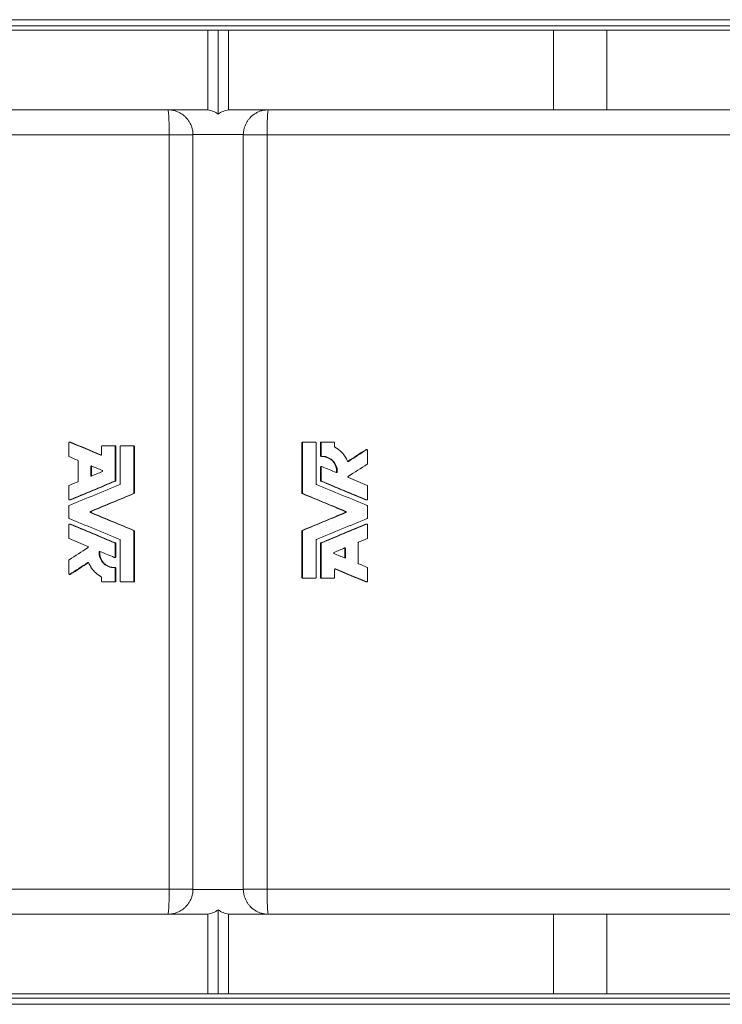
# Model space of a CAD drawing. Header units: millimetres. Extents: x -816 to 1206, y -323 to 1355.
# Tile 2 of 5: x -146 to 189, y -285 to 185. Entities that reach past the tile are written whole.
import ezdxf

# ---------------------------------------------------------------- set-up
doc = ezdxf.new("R2010")
doc.units = ezdxf.units.MM

msp = doc.modelspace()

# ---------------------------------------------------------------- linework, layer by layer
at = {"color": 7, "linetype": 'Continuous', "lineweight": 15}
for p, q in [((-501.81, 185.08), (399.19, 185.08)), ((-56.31, 180.08), (-211.31, 180.08)), ((-56.31, 180.08), (-56.31, 142.08)), ((-56.31, 180.08), (-51.31, 180.08)), ((-51.31, 180.08), (-51.31, 139.99)), ((-51.31, 180.08), (-46.31, 180.08)), ((-46.31, 180.08), (-46.31, 142.08)), ((108.69, 180.08), (-46.31, 180.08)), ((108.69, 142.08), (108.69, 180.08)), ((108.69, 180.08), (134.13, 180.08)), ((134.13, 180.08), (461.19, 180.08)), ((-211.31, 142.08), (-75.31, 142.08)), ((-75.31, 142.08), (-56.31, 142.08)), ((-46.31, 142.08), (-27.31, 142.08)), ((-27.31, 142.08), (108.69, 142.08)), ((134.13, 142.08), (108.69, 142.08)), ((134.13, 142.08), (461.07, 142.08)), ((-63.31, -229.92), (-63.31, 130.08)), ((-39.31, -229.92), (-39.31, 130.08)), ((-122.61, -16.87), (-122.61, -23.2)), ((-121.88, -16.54), (-122.3, -16.54)), ((-121.75, -16.57), (-122.16, -16.57)), ((-106.89, -18.62), (-106.89, -22.44)), ((-106.57, -18.3), (-100.73, -18.3)), ((-100.44, -18.3), (-100.73, -18.3)), ((-100.4, -34.89), (-100.4, -18.62)), ((-100.12, -18.62), (-100.4, -18.62)), ((-100.12, -34.89), (-100.12, -18.62)), ((-98.01, -18.62), (-98.01, -36.49)), ((-97.68, -18.3), (-91.83, -18.3)), ((-91.59, -18.3), (-91.83, -18.3)), ((-91.27, -18.62), (-91.5, -18.62)), ((-91.5, -40.83), (-91.5, -18.62)), ((-91.27, -40.83), (-91.27, -18.62)), ((-11.12, -16.87), (-11.36, -16.87)), ((-11.36, -40.83), (-11.36, -16.87)), ((-11.12, -40.83), (-11.12, -16.87)), ((-10.8, -16.54), (-11.03, -16.54)), ((-10.8, -16.54), (-4.94, -16.54)), ((-4.62, -16.87), (-4.62, -36.49)), ((-2.51, -23.05), (-2.51, -16.87)), ((-2.22, -16.87), (-2.51, -16.87)), ((-2.22, -23.05), (-2.22, -16.87)), ((-1.9, -16.54), (-2.18, -16.54)), ((-1.9, -16.54), (3.94, -16.54)), ((4.27, -16.87), (4.27, -18.74)), ((-107.01, -22.74), (-107.34, -22.74)), ((-2.22, -23.05), (-2.51, -23.05)), ((-1.88, -23.37), (-2.17, -23.37)), ((19.49, -20.21), (19.08, -20.21)), ((19.66, -20.16), (19.25, -20.16)), ((19.99, -20.48), (19.99, -26.82)), ((-118.09, -25.52), (-118.09, -35.2)), ((10.86, -25.75), (10.49, -25.75)), ((-112.11, -28.28), (-112.11, -32.44)), ((-111.76, -28.28), (-112.11, -28.28)), ((-111.76, -32.44), (-112.11, -32.44)), ((-111.76, -28.28), (-111.76, -32.44)), ((-2.51, -34.89), (-2.51, -28.55)), ((-2.22, -28.55), (-2.51, -28.55)), ((-2.22, -34.89), (-2.22, -28.55)), ((-1.9, -28.23), (-2.19, -28.23)), ((5.51, -30.8), (5.18, -30.8)), ((-122.61, -37.52), (-122.61, -43.85)), ((-100.32, -35.19), (-100.6, -35.19)), ((-100.12, -34.89), (-100.4, -34.89)), ((-2.22, -34.89), (-2.51, -34.89)), ((-2.02, -35.19), (-2.31, -35.19)), ((19.99, -37.52), (19.99, -43.85)), ((-91.47, -41.13), (-91.7, -41.13)), ((-91.27, -40.83), (-91.5, -40.83)), ((-11.12, -40.83), (-11.36, -40.83)), ((-10.92, -41.13), (-11.16, -41.13)), ((-122.3, -44.18), (-121.89, -44.18)), ((-121.75, -44.16), (-122.16, -44.16)), ((19.54, -44.16), (19.13, -44.16)), ((19.26, -44.18), (19.68, -44.18)), ((-122.61, -47.15), (-122.61, -52.69)), ((-111.81, -49.62), (-112.17, -49.62)), ((-111.81, -50.22), (-112.17, -50.22)), ((9.55, -49.62), (9.19, -49.62)), ((9.55, -50.22), (9.19, -50.22)), ((19.99, -47.15), (19.99, -52.69)), ((-122.61, -55.99), (-122.61, -62.32)), ((-121.88, -55.66), (-122.3, -55.66)), ((-121.75, -55.69), (-122.16, -55.69)), ((19.54, -55.69), (19.13, -55.69)), ((19.68, -55.66), (19.26, -55.66)), ((19.99, -55.99), (19.99, -62.32)), ((-91.47, -58.71), (-91.7, -58.71)), ((-91.5, -82.97), (-91.5, -59.01)), ((-91.27, -59.01), (-91.5, -59.01)), ((-91.27, -82.97), (-91.27, -59.01)), ((-11.12, -59.01), (-11.36, -59.01)), ((-11.36, -81.22), (-11.36, -59.01)), ((-10.92, -58.71), (-11.16, -58.71)), ((-11.12, -81.22), (-11.12, -59.01)), ((-100.32, -64.66), (-100.6, -64.66)), ((-100.4, -71.29), (-100.4, -64.96)), ((-100.12, -64.96), (-100.4, -64.96)), ((-100.12, -71.29), (-100.12, -64.96)), ((-98.01, -63.35), (-98.01, -82.97)), ((-4.62, -63.35), (-4.62, -81.22)), ((-2.22, -64.96), (-2.51, -64.96)), ((-2.51, -81.22), (-2.51, -64.96)), ((-2.02, -64.66), (-2.31, -64.66)), ((-2.22, -81.22), (-2.22, -64.96)), ((15.47, -64.64), (15.47, -74.32)), ((-107.81, -69.04), (-108.14, -69.04)), ((9.49, -67.4), (9.13, -67.4)), ((9.13, -67.4), (9.13, -71.56)), ((9.49, -67.4), (9.49, -71.56)), ((-122.61, -73.03), (-122.61, -79.36)), ((-113.12, -74.1), (-113.48, -74.1)), ((-100.73, -71.61), (-100.44, -71.61)), ((-100.12, -71.29), (-100.4, -71.29)), ((9.49, -71.56), (9.13, -71.56)), ((-122.28, -79.68), (-121.87, -79.68)), ((-121.7, -79.63), (-122.11, -79.63)), ((-100.45, -76.47), (-100.74, -76.47)), ((-100.4, -82.97), (-100.4, -76.79)), ((-100.12, -76.79), (-100.4, -76.79)), ((-100.12, -82.97), (-100.12, -76.79)), ((4.27, -77.4), (4.27, -81.22)), ((4.72, -77.1), (4.39, -77.1)), ((19.99, -76.64), (19.99, -82.98)), ((-106.89, -81.11), (-106.89, -82.97)), ((-106.57, -83.3), (-100.73, -83.3)), ((-100.44, -83.3), (-100.73, -83.3)), ((-100.12, -82.97), (-100.4, -82.97)), ((-97.68, -83.3), (-91.83, -83.3)), ((-91.59, -83.3), (-91.83, -83.3)), ((-91.27, -82.97), (-91.5, -82.97)), ((-11.12, -81.22), (-11.36, -81.22)), ((-10.8, -81.54), (-11.03, -81.54)), ((-10.8, -81.54), (-4.94, -81.54)), ((-2.22, -81.22), (-2.51, -81.22)), ((-1.9, -81.54), (-2.18, -81.54)), ((-1.9, -81.54), (3.94, -81.54)), ((19.54, -83.28), (19.13, -83.28)), ((19.26, -83.3), (19.68, -83.3)), ((-75.31, -241.92), (-211.31, -241.92)), ((-56.31, -241.92), (-75.31, -241.92)), ((-56.31, -241.92), (-56.31, -279.92)), ((-51.31, -239.84), (-51.31, -279.92)), ((-27.31, -241.92), (-46.31, -241.92)), ((-46.31, -241.92), (-46.31, -279.92)), ((108.69, -241.92), (-27.31, -241.92)), ((108.69, -279.92), (108.69, -241.92)), ((108.69, -241.92), (134.13, -241.92)), ((134.13, -241.92), (461.07, -241.92)), ((-211.31, -279.92), (-56.31, -279.92)), ((-51.31, -279.92), (-56.31, -279.92)), ((-46.31, -279.92), (-51.31, -279.92)), ((-46.31, -279.92), (108.69, -279.92)), ((134.13, -279.92), (108.69, -279.92)), ((134.13, -279.92), (461.19, -279.92)), ((-501.81, -284.92), (399.19, -284.92))]:
    msp.add_line(p, q, dxfattribs=at)
at = {"color": 8, "linetype": 'Continuous', "lineweight": 0}
for p, q in [((-501.81, 182.08), (399.19, 182.08)), ((134.13, 180.08), (134.13, 142.08)), ((-476.67, 130.08), (-74.65, 130.08)), ((-74.65, 130.08), (-63.31, 130.08)), ((-74.65, -229.92), (-74.65, 130.08)), ((-39.31, 130.25), (-63.31, 130.25)), ((-63.31, 130.25), (-63.31, 130.25)), ((-39.31, 130.25), (-39.31, 130.25)), ((-39.31, 130.08), (-27.97, 130.08)), ((-27.97, 130.08), (374.05, 130.08)), ((-27.97, 130.08), (-27.97, -229.92)), ((-476.67, -229.92), (-74.65, -229.92)), ((-74.65, -229.92), (-63.31, -229.92)), ((-63.31, -230.09), (-63.31, -230.09)), ((-63.31, -230.09), (-39.31, -230.09)), ((-39.31, -229.92), (-27.97, -229.92)), ((-39.31, -230.09), (-39.31, -230.09)), ((-27.97, -229.92), (374.05, -229.92)), ((134.13, -241.92), (134.13, -279.92)), ((-501.81, -281.92), (399.19, -281.92))]:
    msp.add_line(p, q, dxfattribs=at)
at = {"color": 8, "linetype": 'Continuous', "lineweight": 0, "flags": 128}
for points in [[(-74.65, 130.08), (-74.66, 131.12), (-74.66, 132.16), (-74.68, 133.18), (-74.69, 134.18), (-74.72, 135.15), (-74.74, 136.08), (-74.77, 136.96), (-74.81, 137.79), (-74.85, 138.56), (-74.89, 139.27), (-74.93, 139.91), (-74.98, 140.47), (-75.03, 140.95), (-75.09, 141.35), (-75.14, 141.67), (-75.2, 141.9), (-75.25, 142.03), (-75.31, 142.08)], [(-27.31, 142.08), (-27.37, 142.03), (-27.43, 141.9), (-27.48, 141.67), (-27.54, 141.35), (-27.59, 140.95), (-27.64, 140.47), (-27.69, 139.91), (-27.73, 139.27), (-27.78, 138.56), (-27.82, 137.79), (-27.85, 136.96), (-27.88, 136.08), (-27.91, 135.15), (-27.93, 134.18), (-27.95, 133.18), (-27.96, 132.16), (-27.97, 131.12), (-27.97, 130.08)], [(-75.31, -241.92), (-75.25, -241.88), (-75.2, -241.74), (-75.14, -241.51), (-75.09, -241.2), (-75.03, -240.8), (-74.98, -240.31), (-74.93, -239.75), (-74.89, -239.11), (-74.85, -238.41), (-74.81, -237.64), (-74.77, -236.8), (-74.74, -235.92), (-74.72, -234.99), (-74.69, -234.03), (-74.68, -233.03), (-74.66, -232.01), (-74.66, -230.97), (-74.65, -229.92)], [(-27.97, -229.92), (-27.97, -230.97), (-27.96, -232.01), (-27.95, -233.03), (-27.93, -234.03), (-27.91, -234.99), (-27.88, -235.92), (-27.85, -236.8), (-27.82, -237.64), (-27.78, -238.41), (-27.73, -239.11), (-27.69, -239.75), (-27.64, -240.31), (-27.59, -240.8), (-27.54, -241.2), (-27.48, -241.51), (-27.43, -241.74), (-27.37, -241.88), (-27.31, -241.92)]]:
    msp.add_lwpolyline(points, dxfattribs=at)
at = {"color": 7, "linetype": 'Continuous', "lineweight": 15}
for centre, start, end in [((-58.31, 130.25), 54.3147, 80.4059), ((-44.31, 130.25), 99.5941, 125.6853), ((-75.31, 130.08), 0, 0.8014), ((-27.31, 130.08), 179.1986, 180), ((-75.31, -229.92), 359.1986, 0), ((-27.31, -229.92), 180, 180.8014), ((-58.31, -230.09), 279.5941, 305.6853), ((-44.31, -230.09), 234.3147, 260.4059)]:
    msp.add_arc(centre, 12, start, end, dxfattribs=at)
for points, knots in [([(-63.31, 130.25), (-63.32, 130.5), (-63.35, 131.26), (-63.53, 132.51), (-63.94, 134.01), (-64.55, 135.48), (-65.34, 136.8), (-66.2, 137.92), (-67.1, 138.86), (-68.2, 139.78), (-69.5, 140.62), (-71.02, 141.33), (-72.37, 141.74), (-73.49, 141.95), (-74.22, 142.03), (-74.84, 142.07), (-75.16, 142.08), (-75.31, 142.08)], [0, 0, 0, 0, 0.035856, 0.105248, 0.174682, 0.257216, 0.339845, 0.411911, 0.484225, 0.556388, 0.657888, 0.759738, 0.86125, 0.909112, 0.95671, 0.97839, 1, 1, 1, 1]), ([(-39.31, 130.25), (-39.28, 130.78), (-39.22, 131.86), (-38.87, 133.41), (-38.36, 134.85), (-37.7, 136.14), (-36.94, 137.27), (-36.12, 138.26), (-35.11, 139.24), (-33.9, 140.15), (-32.49, 140.94), (-31.25, 141.43), (-30.23, 141.73), (-29.54, 141.88), (-28.92, 141.97), (-28.43, 142.03), (-27.98, 142.06), (-27.62, 142.08), (-27.4, 142.08), (-27.31, 142.08)], [0, 0, 0, 0, 0.074477, 0.148997, 0.223012, 0.29709, 0.36701, 0.437194, 0.507221, 0.603745, 0.700619, 0.797248, 0.844306, 0.891343, 0.920407, 0.949421, 0.968907, 0.988345, 1, 1, 1, 1]), ([(-122.16, -16.57), (-122.18, -16.56), (-122.21, -16.55), (-122.27, -16.54), (-122.33, -16.54), (-122.4, -16.56), (-122.47, -16.6), (-122.53, -16.65), (-122.57, -16.71), (-122.6, -16.79), (-122.61, -16.84), (-122.61, -16.87)], [0, 0, 0, 0, 0.085192, 0.168055, 0.250741, 0.375137, 0.501079, 0.624589, 0.750839, 0.873357, 1, 1, 1, 1]), ([(-121.75, -16.57), (-121.78, -16.56), (-121.82, -16.54), (-121.86, -16.54), (-121.88, -16.55)], [0, 0, 0, 0, 0.580958, 1, 1, 1, 1]), ([(-106.57, -18.3), (-106.58, -18.3), (-106.61, -18.3), (-106.65, -18.31), (-106.72, -18.33), (-106.8, -18.39), (-106.86, -18.48), (-106.89, -18.56), (-106.89, -18.6), (-106.89, -18.62)], [0, 0, 0, 0, 0.084939, 0.168283, 0.251364, 0.501001, 0.750078, 0.87364, 1, 1, 1, 1]), ([(-100.4, -18.62), (-100.4, -18.61), (-100.4, -18.58), (-100.41, -18.54), (-100.44, -18.47), (-100.49, -18.39), (-100.58, -18.33), (-100.66, -18.3), (-100.71, -18.3), (-100.73, -18.3)], [0, 0, 0, 0, 0.08445, 0.167346, 0.250043, 0.499128, 0.748772, 0.872163, 1, 1, 1, 1]), ([(-100.12, -18.62), (-100.12, -18.58), (-100.12, -18.54), (-100.16, -18.46), (-100.18, -18.42), (-100.27, -18.33), (-100.35, -18.3), (-100.44, -18.3)], [0, 0, 0, 0, 0.25, 0.25, 0.5, 0.5, 1, 1, 1, 1]), ([(-97.68, -18.3), (-97.69, -18.3), (-97.72, -18.3), (-97.76, -18.31), (-97.83, -18.33), (-97.92, -18.39), (-97.98, -18.48), (-98, -18.56), (-98, -18.6), (-98.01, -18.62)], [0, 0, 0, 0, 0.084939, 0.168283, 0.251364, 0.501001, 0.750078, 0.87364, 1, 1, 1, 1]), ([(-91.5, -18.62), (-91.5, -18.61), (-91.5, -18.58), (-91.51, -18.54), (-91.53, -18.47), (-91.59, -18.39), (-91.68, -18.33), (-91.76, -18.3), (-91.8, -18.3), (-91.83, -18.3)], [0, 0, 0, 0, 0.08445, 0.167346, 0.250043, 0.499128, 0.748772, 0.872163, 1, 1, 1, 1]), ([(-91.27, -18.62), (-91.27, -18.58), (-91.27, -18.54), (-91.31, -18.46), (-91.33, -18.42), (-91.42, -18.33), (-91.5, -18.3), (-91.59, -18.3)], [0, 0, 0, 0, 0.25, 0.25, 0.5, 0.5, 1, 1, 1, 1]), ([(-11.36, -16.87), (-11.36, -16.85), (-11.35, -16.8), (-11.33, -16.74), (-11.3, -16.69), (-11.26, -16.64), (-11.22, -16.6), (-11.16, -16.57), (-11.1, -16.55), (-11.06, -16.55), (-11.03, -16.54)], [0, 0, 0, 0, 0.128654, 0.251755, 0.373975, 0.500084, 0.621728, 0.748226, 0.871893, 1, 1, 1, 1]), ([(-11.12, -16.87), (-11.12, -16.83), (-11.11, -16.78), (-11.08, -16.71), (-11.06, -16.67), (-10.97, -16.58), (-10.88, -16.55), (-10.8, -16.54)], [0, 0, 0, 0, 0.25, 0.25, 0.5, 0.5, 1, 1, 1, 1]), ([(-4.94, -16.54), (-4.9, -16.54), (-4.86, -16.55), (-4.78, -16.59), (-4.74, -16.61), (-4.65, -16.7), (-4.62, -16.78), (-4.62, -16.87)], [0, 0, 0, 0, 0.25, 0.25, 0.5, 0.5, 1, 1, 1, 1]), ([(-2.51, -16.87), (-2.51, -16.85), (-2.5, -16.8), (-2.48, -16.74), (-2.45, -16.69), (-2.42, -16.64), (-2.37, -16.6), (-2.31, -16.57), (-2.25, -16.55), (-2.21, -16.55), (-2.18, -16.54)], [0, 0, 0, 0, 0.128654, 0.251755, 0.373975, 0.500084, 0.621728, 0.748226, 0.871893, 1, 1, 1, 1]), ([(-2.22, -16.87), (-2.22, -16.83), (-2.21, -16.78), (-2.18, -16.71), (-2.16, -16.67), (-2.07, -16.58), (-1.98, -16.55), (-1.9, -16.54)], [0, 0, 0, 0, 0.25, 0.25, 0.5, 0.5, 1, 1, 1, 1]), ([(3.94, -16.54), (3.99, -16.54), (4.03, -16.55), (4.11, -16.59), (4.14, -16.61), (4.23, -16.7), (4.27, -16.78), (4.27, -16.87)], [0, 0, 0, 0, 0.25, 0.25, 0.5, 0.5, 1, 1, 1, 1]), ([(-122.61, -23.2), (-122.61, -23.22), (-122.61, -23.25), (-122.6, -23.3), (-122.58, -23.34), (-122.55, -23.39), (-122.5, -23.46), (-122.44, -23.49), (-122.41, -23.5)], [0, 0, 0, 0, 0.127286, 0.251233, 0.37451, 0.499832, 0.747719, 1, 1, 1, 1]), ([(-106.89, -22.44), (-106.89, -22.46), (-106.89, -22.49), (-106.91, -22.55), (-106.93, -22.6), (-106.97, -22.66), (-107.03, -22.71), (-107.11, -22.75), (-107.18, -22.77), (-107.26, -22.77), (-107.31, -22.75), (-107.34, -22.74)], [0, 0, 0, 0, 0.08415, 0.166568, 0.249395, 0.372726, 0.499155, 0.623492, 0.749572, 0.87333, 1, 1, 1, 1]), ([(-2.17, -23.37), (-2.19, -23.37), (-2.23, -23.37), (-2.28, -23.36), (-2.32, -23.34), (-2.37, -23.32), (-2.41, -23.28), (-2.45, -23.24), (-2.48, -23.18), (-2.5, -23.12), (-2.51, -23.07), (-2.51, -23.05)], [0, 0, 0, 0, 0.103639, 0.202982, 0.300479, 0.398718, 0.500228, 0.621861, 0.748362, 0.872799, 1, 1, 1, 1]), ([(-1.88, -23.37), (-1.93, -23.38), (-1.97, -23.37), (-2.05, -23.34), (-2.09, -23.31), (-2.18, -23.22), (-2.22, -23.14), (-2.22, -23.05)], [0, 0, 0, 0, 0.25, 0.25, 0.5, 0.5, 1, 1, 1, 1]), ([(5.18, -30.8), (5.18, -30.6), (5.18, -30.21), (5.14, -29.63), (5.04, -29.05), (4.9, -28.48), (4.62, -27.64), (4.08, -26.58), (3.15, -25.43), (2.01, -24.5), (1, -23.97), (0.23, -23.7), (-0.24, -23.56), (-0.72, -23.46), (-1.2, -23.4), (-1.61, -23.37), (-1.87, -23.37), (-1.97, -23.38)], [0, 0, 0, 0, 0.051777, 0.10201, 0.152288, 0.203856, 0.254695, 0.381863, 0.50903, 0.636198, 0.763371, 0.805598, 0.847996, 0.89076, 0.933631, 0.974822, 1, 1, 1, 1]), ([(5.51, -30.8), (5.51, -30.72), (5.51, -30.65), (5.51, -30.56), (5.51, -30.53), (5.51, -30.49), (5.51, -30.48), (5.51, -30.46), (5.51, -30.46), (5.51, -30.45), (5.51, -30.45), (5.51, -30.44), (5.51, -30.44), (5.51, -30.37), (5.51, -30.3), (5.51, -30.21), (5.51, -30.18), (5.5, -30.14), (5.5, -30.12), (5.5, -30.1), (5.5, -30.08), (5.5, -29.94), (5.49, -29.82), (5.46, -29.58), (5.44, -29.45), (5.4, -29.22), (5.38, -29.1), (5.33, -28.86), (5.3, -28.74), (5.2, -28.38), (5.12, -28.15), (4.85, -27.46), (4.63, -27.02), (4.09, -26.2), (3.78, -25.82), (3.09, -25.12), (2.71, -24.81), (2.09, -24.41), (1.88, -24.28), (1.45, -24.06), (1.22, -23.95), (0.77, -23.78), (0.54, -23.7), (0.18, -23.6), (0.07, -23.57), (-0.18, -23.52), (-0.29, -23.49), (-0.54, -23.45), (-0.67, -23.43), (-0.85, -23.41), (-0.91, -23.4), (-1, -23.4), (-1.03, -23.39), (-1.09, -23.39), (-1.12, -23.39), (-1.2, -23.38), (-1.26, -23.38), (-1.35, -23.38), (-1.38, -23.38), (-1.43, -23.38), (-1.45, -23.38), (-1.47, -23.37), (-1.48, -23.37), (-1.49, -23.37), (-1.5, -23.37), (-1.51, -23.37), (-1.51, -23.37), (-1.6, -23.37), (-1.72, -23.37), (-1.88, -23.37)], [0, 0, 0, 0, 0.015625, 0.015625, 0.023438, 0.023438, 0.027344, 0.027344, 0.029297, 0.029297, 0.030273, 0.030273, 0.03125, 0.03125, 0.046875, 0.046875, 0.054688, 0.054688, 0.058594, 0.058594, 0.0625, 0.0625, 0.09375, 0.09375, 0.125, 0.125, 0.15625, 0.15625, 0.1875, 0.1875, 0.25, 0.25, 0.375, 0.375, 0.5, 0.5, 0.625, 0.625, 0.6875, 0.6875, 0.75, 0.75, 0.8125, 0.8125, 0.84375, 0.84375, 0.875, 0.875, 0.90625, 0.90625, 0.921875, 0.921875, 0.929688, 0.929688, 0.9375, 0.9375, 0.953125, 0.953125, 0.960938, 0.960938, 0.964844, 0.964844, 0.966797, 0.966797, 0.967773, 0.967773, 0.96875, 0.96875, 1, 1, 1, 1]), ([(4.44, -19.02), (4.55, -19.08), (4.65, -19.14), (4.77, -19.21), (4.81, -19.23), (4.86, -19.26), (4.87, -19.27), (4.9, -19.28), (4.9, -19.28), (4.92, -19.29), (4.92, -19.29), (4.93, -19.3), (4.93, -19.3), (5.02, -19.35), (5.11, -19.4), (5.23, -19.48), (5.27, -19.5), (5.34, -19.55), (5.38, -19.57), (5.57, -19.69), (5.72, -19.79), (5.95, -19.96), (6.02, -20.01), (6.14, -20.1), (6.18, -20.13), (6.26, -20.19), (6.3, -20.22), (6.93, -20.71), (7.48, -21.22), (8.24, -22.06), (8.48, -22.35), (8.94, -22.96), (9.15, -23.27), (9.55, -23.9), (9.74, -24.23), (10.08, -24.9), (10.24, -25.24), (10.38, -25.6)], [0, 0, 0, 0, 0.03125, 0.03125, 0.046875, 0.046875, 0.054688, 0.054688, 0.058594, 0.058594, 0.060547, 0.060547, 0.0625, 0.0625, 0.09375, 0.09375, 0.109375, 0.109375, 0.125, 0.125, 0.1875, 0.1875, 0.21875, 0.21875, 0.234375, 0.234375, 0.25, 0.25, 0.5, 0.5, 0.625, 0.625, 0.75, 0.75, 0.875, 0.875, 1, 1, 1, 1]), ([(19.08, -20.21), (19.1, -20.2), (19.15, -20.17), (19.21, -20.16), (19.24, -20.16), (19.25, -20.16)], [0, 0, 0, 0, 0.478673, 0.957848, 1, 1, 1, 1]), ([(19.49, -20.21), (19.59, -20.15), (19.72, -20.14), (19.92, -20.26), (19.98, -20.36), (19.99, -20.48)], [0, 0, 0, 0, 0.5, 0.5, 1, 1, 1, 1]), ([(-118.29, -25.22), (-118.28, -25.23), (-118.25, -25.24), (-118.21, -25.27), (-118.18, -25.3), (-118.14, -25.35), (-118.1, -25.42), (-118.1, -25.49), (-118.09, -25.52)], [0, 0, 0, 0, 0.1278775, 0.2522771, 0.3758413, 0.501265, 0.7487743, 1, 1, 1, 1]), ([(-112.11, -28.28), (-112.11, -28.22), (-112.1, -28.17), (-112.06, -28.1), (-112.05, -28.08), (-112.01, -28.04), (-111.99, -28.02), (-111.92, -27.98), (-111.87, -27.96), (-111.77, -27.95), (-111.72, -27.96), (-111.67, -27.98)], [0, 0, 0, 0, 0.25, 0.25, 0.375, 0.375, 0.5, 0.5, 0.75, 0.75, 1, 1, 1, 1]), ([(-111.64, -28.03), (-111.65, -28.04), (-111.69, -28.07), (-111.72, -28.12), (-111.75, -28.2), (-111.76, -28.25), (-111.76, -28.28)], [0, 0, 0, 0, 0.142929, 0.428692, 0.70963, 1, 1, 1, 1]), ([(10.38, -25.6), (10.4, -25.64), (10.43, -25.68), (10.5, -25.74), (10.54, -25.77), (10.67, -25.81), (10.77, -25.8), (10.86, -25.75)], [0, 0, 0, 0, 0.25, 0.25, 0.5, 0.5, 1, 1, 1, 1]), ([(-111.67, -32.74), (-111.77, -32.78), (-111.88, -32.77), (-112.06, -32.65), (-112.11, -32.55), (-112.11, -32.44)], [0, 0, 0, 0, 0.5, 0.5, 1, 1, 1, 1]), ([(-111.61, -32.71), (-111.63, -32.7), (-111.66, -32.68), (-111.69, -32.64), (-111.72, -32.59), (-111.75, -32.52), (-111.76, -32.47), (-111.76, -32.44)], [0, 0, 0, 0, 0.163571, 0.328476, 0.499185, 0.747, 1, 1, 1, 1]), ([(-106.65, -30.06), (-106.59, -30.09), (-106.54, -30.13), (-106.47, -30.23), (-106.45, -30.3), (-106.45, -30.39), (-106.46, -30.43), (-106.48, -30.49), (-106.49, -30.52), (-106.54, -30.6), (-106.59, -30.64), (-106.65, -30.66)], [0, 0, 0, 0, 0.25, 0.25, 0.5, 0.5, 0.625, 0.625, 0.75, 0.75, 1, 1, 1, 1]), ([(-2.51, -28.55), (-2.51, -28.53), (-2.5, -28.47), (-2.47, -28.4), (-2.43, -28.33), (-2.37, -28.28), (-2.3, -28.25), (-2.23, -28.23), (-2.2, -28.23), (-2.19, -28.23)], [0, 0, 0, 0, 0.156589, 0.31356, 0.468496, 0.625775, 0.779786, 0.937711, 1, 1, 1, 1]), ([(-2.22, -28.55), (-2.22, -28.45), (-2.17, -28.34), (-1.99, -28.22), (-1.87, -28.21), (-1.77, -28.25)], [0, 0, 0, 0, 0.5, 0.5, 1, 1, 1, 1]), ([(5.06, -31.04), (5.07, -31.03), (5.1, -31.01), (5.14, -30.96), (5.17, -30.88), (5.18, -30.83), (5.18, -30.8)], [0, 0, 0, 0, 0.13913, 0.430467, 0.707598, 1, 1, 1, 1]), ([(5.07, -31.09), (5.12, -31.11), (5.17, -31.12), (5.27, -31.11), (5.32, -31.09), (5.41, -31.04), (5.44, -31), (5.5, -30.91), (5.51, -30.86), (5.51, -30.8)], [0, 0, 0, 0, 0.25, 0.25, 0.5, 0.5, 0.75, 0.75, 1, 1, 1, 1]), ([(-122.41, -37.22), (-122.43, -37.23), (-122.45, -37.24), (-122.49, -37.27), (-122.53, -37.3), (-122.57, -37.35), (-122.6, -37.43), (-122.61, -37.49), (-122.61, -37.52)], [0, 0, 0, 0, 0.127877, 0.252277, 0.375841, 0.501265, 0.748774, 1, 1, 1, 1]), ([(-118.09, -35.2), (-118.09, -35.22), (-118.1, -35.25), (-118.11, -35.3), (-118.12, -35.34), (-118.15, -35.4), (-118.21, -35.46), (-118.26, -35.49), (-118.29, -35.5)], [0, 0, 0, 0, 0.127286, 0.251233, 0.37451, 0.499832, 0.747719, 1, 1, 1, 1]), ([(-100.6, -35.19), (-100.59, -35.18), (-100.56, -35.17), (-100.52, -35.14), (-100.49, -35.11), (-100.45, -35.06), (-100.41, -34.98), (-100.41, -34.92), (-100.4, -34.89)], [0, 0, 0, 0, 0.127877, 0.252277, 0.375841, 0.501265, 0.748774, 1, 1, 1, 1]), ([(-98.01, -36.49), (-98.01, -36.51), (-98.01, -36.54), (-98.02, -36.58), (-98.04, -36.63), (-98.07, -36.68), (-98.12, -36.75), (-98.18, -36.77), (-98.21, -36.79)], [0, 0, 0, 0, 0.127286, 0.251233, 0.37451, 0.499832, 0.747719, 1, 1, 1, 1]), ([(-2.31, -35.19), (-2.32, -35.18), (-2.35, -35.17), (-2.39, -35.14), (-2.42, -35.11), (-2.46, -35.06), (-2.5, -34.98), (-2.5, -34.92), (-2.51, -34.89)], [0, 0, 0, 0, 0.127754, 0.252011, 0.375333, 0.500343, 0.747193, 1, 1, 1, 1]), ([(10.76, -32.91), (10.71, -32.94), (10.67, -32.98), (10.62, -33.09), (10.61, -33.15), (10.62, -33.24), (10.62, -33.27), (10.64, -33.32), (10.66, -33.35), (10.71, -33.42), (10.76, -33.46), (10.81, -33.48)], [0, 0, 0, 0, 0.25, 0.25, 0.5, 0.5, 0.625, 0.625, 0.75, 0.75, 1, 1, 1, 1]), ([(-91.7, -41.13), (-91.69, -41.13), (-91.66, -41.11), (-91.62, -41.08), (-91.58, -41.05), (-91.55, -41), (-91.51, -40.93), (-91.5, -40.86), (-91.5, -40.83)], [0, 0, 0, 0, 0.127877, 0.252277, 0.375841, 0.501265, 0.748774, 1, 1, 1, 1]), ([(-11.16, -41.13), (-11.17, -41.13), (-11.2, -41.11), (-11.24, -41.08), (-11.27, -41.05), (-11.31, -41), (-11.35, -40.93), (-11.35, -40.86), (-11.36, -40.83)], [0, 0, 0, 0, 0.127754, 0.252011, 0.375333, 0.500343, 0.747193, 1, 1, 1, 1]), ([(-122.61, -43.85), (-122.61, -43.87), (-122.61, -43.91), (-122.59, -43.96), (-122.57, -44.02), (-122.53, -44.08), (-122.47, -44.13), (-122.4, -44.16), (-122.32, -44.18), (-122.24, -44.18), (-122.19, -44.16), (-122.16, -44.16)], [0, 0, 0, 0, 0.0841501, 0.1665676, 0.2493955, 0.3727257, 0.4991545, 0.6234916, 0.749572, 0.8733297, 1, 1, 1, 1]), ([(-122.41, -46.85), (-122.43, -46.86), (-122.45, -46.87), (-122.49, -46.9), (-122.53, -46.94), (-122.57, -46.99), (-122.6, -47.06), (-122.61, -47.12), (-122.61, -47.15)], [0, 0, 0, 0, 0.127877, 0.252277, 0.375841, 0.501265, 0.748774, 1, 1, 1, 1]), ([(-121.89, -44.18), (-121.87, -44.18), (-121.82, -44.18), (-121.78, -44.16), (-121.75, -44.16)], [0, 0, 0, 0, 0.428337, 1, 1, 1, 1]), ([(19.26, -44.18), (19.24, -44.18), (19.2, -44.18), (19.15, -44.16), (19.13, -44.16)], [0, 0, 0, 0, 0.427523, 1, 1, 1, 1]), ([(19.99, -43.85), (19.98, -43.96), (19.93, -44.06), (19.75, -44.19), (19.64, -44.2), (19.54, -44.16)], [0, 0, 0, 0, 0.5, 0.5, 1, 1, 1, 1]), ([(-112.17, -50.22), (-112.18, -50.22), (-112.21, -50.2), (-112.25, -50.17), (-112.29, -50.14), (-112.33, -50.09), (-112.36, -50.02), (-112.37, -49.92), (-112.36, -49.83), (-112.32, -49.74), (-112.26, -49.67), (-112.2, -49.64), (-112.17, -49.62)], [0, 0, 0, 0, 0.063605, 0.125714, 0.187645, 0.250728, 0.374071, 0.500241, 0.623463, 0.749754, 0.873444, 1, 1, 1, 1]), ([(-111.81, -50.22), (-111.87, -50.2), (-111.92, -50.16), (-111.98, -50.08), (-111.99, -50.05), (-112.01, -49.99), (-112.01, -49.95), (-112.01, -49.86), (-111.99, -49.8), (-111.92, -49.69), (-111.88, -49.65), (-111.81, -49.62)], [0, 0, 0, 0, 0.25, 0.25, 0.375, 0.375, 0.5, 0.5, 0.75, 0.75, 1, 1, 1, 1]), ([(9.19, -50.22), (9.21, -50.22), (9.23, -50.2), (9.27, -50.17), (9.31, -50.14), (9.35, -50.09), (9.38, -50.02), (9.39, -49.92), (9.38, -49.83), (9.34, -49.74), (9.28, -49.67), (9.22, -49.64), (9.19, -49.62)], [0, 0, 0, 0, 0.06297, 0.124816, 0.186828, 0.250289, 0.372349, 0.500171, 0.622245, 0.750051, 0.872883, 1, 1, 1, 1]), ([(9.55, -50.22), (9.61, -50.2), (9.66, -50.16), (9.71, -50.08), (9.72, -50.05), (9.74, -49.99), (9.75, -49.95), (9.75, -49.86), (9.73, -49.8), (9.66, -49.69), (9.61, -49.65), (9.55, -49.62)], [0, 0, 0, 0, 0.25, 0.25, 0.375, 0.375, 0.5, 0.5, 0.75, 0.75, 1, 1, 1, 1]), ([(-122.61, -52.69), (-122.61, -52.71), (-122.61, -52.74), (-122.6, -52.78), (-122.58, -52.83), (-122.55, -52.88), (-122.5, -52.95), (-122.44, -52.97), (-122.41, -52.99)], [0, 0, 0, 0, 0.127286, 0.251233, 0.37451, 0.499832, 0.747719, 1, 1, 1, 1]), ([(-122.16, -55.69), (-122.18, -55.68), (-122.21, -55.67), (-122.27, -55.66), (-122.33, -55.66), (-122.4, -55.68), (-122.47, -55.72), (-122.53, -55.77), (-122.57, -55.83), (-122.6, -55.91), (-122.61, -55.96), (-122.61, -55.99)], [0, 0, 0, 0, 0.085192, 0.168055, 0.250741, 0.375137, 0.501079, 0.624589, 0.750839, 0.873357, 1, 1, 1, 1]), ([(-121.75, -55.69), (-121.78, -55.68), (-121.82, -55.66), (-121.86, -55.67), (-121.88, -55.67)], [0, 0, 0, 0, 0.580959, 1, 1, 1, 1]), ([(19.13, -55.69), (19.15, -55.68), (19.2, -55.66), (19.24, -55.67), (19.26, -55.67)], [0, 0, 0, 0, 0.579377, 1, 1, 1, 1]), ([(19.54, -55.69), (19.59, -55.67), (19.64, -55.66), (19.75, -55.67), (19.8, -55.69), (19.86, -55.73), (19.88, -55.75), (19.92, -55.79), (19.94, -55.81), (19.97, -55.88), (19.99, -55.93), (19.99, -55.99)], [0, 0, 0, 0, 0.25, 0.25, 0.5, 0.5, 0.625, 0.625, 0.75, 0.75, 1, 1, 1, 1]), ([(-91.5, -59.01), (-91.5, -59), (-91.5, -58.96), (-91.51, -58.92), (-91.53, -58.87), (-91.56, -58.82), (-91.62, -58.76), (-91.67, -58.73), (-91.7, -58.71)], [0, 0, 0, 0, 0.1272863, 0.2512327, 0.3745101, 0.4998323, 0.7477194, 1, 1, 1, 1]), ([(-11.36, -59.01), (-11.36, -59), (-11.35, -58.96), (-11.34, -58.92), (-11.33, -58.87), (-11.3, -58.82), (-11.24, -58.76), (-11.19, -58.73), (-11.16, -58.71)], [0, 0, 0, 0, 0.127754, 0.252011, 0.375333, 0.500343, 0.747193, 1, 1, 1, 1]), ([(-122.61, -62.32), (-122.61, -62.34), (-122.61, -62.37), (-122.6, -62.42), (-122.58, -62.46), (-122.55, -62.52), (-122.5, -62.58), (-122.44, -62.61), (-122.41, -62.62)], [0, 0, 0, 0, 0.127286, 0.251233, 0.37451, 0.499832, 0.747719, 1, 1, 1, 1]), ([(-100.4, -64.96), (-100.4, -64.94), (-100.4, -64.91), (-100.42, -64.86), (-100.43, -64.82), (-100.46, -64.76), (-100.52, -64.7), (-100.57, -64.67), (-100.6, -64.66)], [0, 0, 0, 0, 0.1272863, 0.2512327, 0.3745101, 0.4998323, 0.7477194, 1, 1, 1, 1]), ([(-98.21, -63.05), (-98.19, -63.06), (-98.16, -63.08), (-98.12, -63.1), (-98.09, -63.14), (-98.05, -63.19), (-98.01, -63.26), (-98.01, -63.32), (-98.01, -63.35)], [0, 0, 0, 0, 0.127877, 0.252277, 0.375841, 0.501265, 0.748774, 1, 1, 1, 1]), ([(-2.51, -64.96), (-2.51, -64.94), (-2.51, -64.91), (-2.49, -64.86), (-2.48, -64.82), (-2.45, -64.76), (-2.39, -64.7), (-2.34, -64.67), (-2.31, -64.66)], [0, 0, 0, 0, 0.1277544, 0.2520106, 0.3753329, 0.5003431, 0.747193, 1, 1, 1, 1]), ([(-113.44, -66.36), (-113.42, -66.37), (-113.38, -66.39), (-113.34, -66.42), (-113.29, -66.48), (-113.25, -66.55), (-113.24, -66.63), (-113.24, -66.72), (-113.27, -66.81), (-113.32, -66.88), (-113.36, -66.92), (-113.39, -66.94)], [0, 0, 0, 0, 0.084372, 0.16703, 0.250653, 0.374092, 0.500332, 0.623606, 0.749885, 0.873143, 1, 1, 1, 1]), ([(-108.14, -69.04), (-108.14, -69.02), (-108.13, -68.99), (-108.12, -68.94), (-108.09, -68.88), (-108.05, -68.83), (-107.99, -68.78), (-107.92, -68.74), (-107.84, -68.73), (-107.76, -68.73), (-107.71, -68.74), (-107.69, -68.75)], [0, 0, 0, 0, 0.084146, 0.166592, 0.249393, 0.372734, 0.499169, 0.623507, 0.749581, 0.873464, 1, 1, 1, 1]), ([(-100.74, -76.47), (-100.86, -76.47), (-101.11, -76.47), (-101.6, -76.46), (-102.21, -76.39), (-102.93, -76.22), (-103.86, -75.91), (-104.95, -75.35), (-106.1, -74.41), (-107.03, -73.26), (-107.7, -71.94), (-108.03, -70.75), (-108.13, -69.9), (-108.14, -69.41), (-108.14, -69.16), (-108.14, -69.04)], [0, 0, 0, 0, 0.031399, 0.062757, 0.12542, 0.188186, 0.250875, 0.376027, 0.50104, 0.625904, 0.750636, 0.875288, 0.937642, 0.968806, 1, 1, 1, 1]), ([(-100.45, -76.47), (-100.53, -76.47), (-100.6, -76.47), (-100.69, -76.47), (-100.72, -76.47), (-100.76, -76.47), (-100.77, -76.47), (-100.79, -76.47), (-100.8, -76.47), (-100.8, -76.47), (-100.81, -76.47), (-100.81, -76.47), (-100.81, -76.47), (-100.88, -76.47), (-100.95, -76.46), (-101.04, -76.46), (-101.07, -76.46), (-101.11, -76.46), (-101.13, -76.46), (-101.15, -76.46), (-101.17, -76.46), (-101.31, -76.45), (-101.43, -76.44), (-101.67, -76.41), (-101.79, -76.39), (-102.02, -76.35), (-102.14, -76.33), (-102.38, -76.28), (-102.5, -76.25), (-102.86, -76.15), (-103.09, -76.07), (-103.77, -75.8), (-104.2, -75.57), (-105.02, -75.03), (-105.4, -74.72), (-106.09, -74.03), (-106.39, -73.65), (-106.79, -73.02), (-106.91, -72.81), (-107.14, -72.38), (-107.24, -72.15), (-107.41, -71.7), (-107.49, -71.46), (-107.59, -71.11), (-107.62, -70.99), (-107.67, -70.75), (-107.69, -70.63), (-107.74, -70.38), (-107.75, -70.26), (-107.77, -70.08), (-107.78, -70.02), (-107.79, -69.92), (-107.79, -69.89), (-107.79, -69.83), (-107.79, -69.8), (-107.8, -69.72), (-107.8, -69.66), (-107.8, -69.57), (-107.8, -69.54), (-107.81, -69.49), (-107.81, -69.47), (-107.81, -69.45), (-107.81, -69.44), (-107.81, -69.43), (-107.81, -69.42), (-107.81, -69.42), (-107.81, -69.41), (-107.81, -69.33), (-107.81, -69.2), (-107.81, -69.04)], [0, 0, 0, 0, 0.015625, 0.015625, 0.023438, 0.023438, 0.027344, 0.027344, 0.029297, 0.029297, 0.030273, 0.030273, 0.03125, 0.03125, 0.046875, 0.046875, 0.054688, 0.054688, 0.058594, 0.058594, 0.0625, 0.0625, 0.09375, 0.09375, 0.125, 0.125, 0.15625, 0.15625, 0.1875, 0.1875, 0.25, 0.25, 0.375, 0.375, 0.5, 0.5, 0.625, 0.625, 0.6875, 0.6875, 0.75, 0.75, 0.8125, 0.8125, 0.84375, 0.84375, 0.875, 0.875, 0.90625, 0.90625, 0.921875, 0.921875, 0.929688, 0.929688, 0.9375, 0.9375, 0.953125, 0.953125, 0.960938, 0.960938, 0.964844, 0.964844, 0.966797, 0.966797, 0.967773, 0.967773, 0.96875, 0.96875, 1, 1, 1, 1]), ([(4.03, -69.78), (4.02, -69.78), (3.99, -69.76), (3.95, -69.73), (3.91, -69.7), (3.87, -69.65), (3.84, -69.58), (3.83, -69.48), (3.84, -69.39), (3.88, -69.3), (3.94, -69.23), (4, -69.2), (4.03, -69.18)], [0, 0, 0, 0, 0.063135, 0.125096, 0.187173, 0.250649, 0.372594, 0.500171, 0.622009, 0.749691, 0.872593, 1, 1, 1, 1]), ([(9.01, -67.15), (9.02, -67.16), (9.06, -67.18), (9.1, -67.24), (9.13, -67.32), (9.13, -67.37), (9.13, -67.4)], [0, 0, 0, 0, 0.180068, 0.45756, 0.721231, 1, 1, 1, 1]), ([(9.04, -67.1), (9.06, -67.09), (9.09, -67.08), (9.14, -67.07), (9.21, -67.07), (9.28, -67.09), (9.35, -67.13), (9.41, -67.18), (9.45, -67.24), (9.48, -67.32), (9.49, -67.37), (9.49, -67.4)], [0, 0, 0, 0, 0.085259, 0.168127, 0.25074, 0.374313, 0.501055, 0.623163, 0.750826, 0.871986, 1, 1, 1, 1]), ([(-122.46, -72.75), (-122.48, -72.76), (-122.5, -72.79), (-122.54, -72.83), (-122.58, -72.88), (-122.6, -72.95), (-122.61, -73), (-122.61, -73.03)], [0, 0, 0, 0, 0.16942, 0.334854, 0.500857, 0.748061, 1, 1, 1, 1]), ([(-113.48, -74.1), (-113.46, -74.09), (-113.44, -74.07), (-113.39, -74.06), (-113.32, -74.04), (-113.23, -74.05), (-113.14, -74.09), (-113.08, -74.13), (-113.04, -74.18), (-113.02, -74.23), (-113.01, -74.25)], [0, 0, 0, 0, 0.084599, 0.167613, 0.250707, 0.499908, 0.623705, 0.750275, 0.872996, 1, 1, 1, 1]), ([(-113.01, -74.25), (-112.93, -74.42), (-112.78, -74.77), (-112.54, -75.27), (-112.27, -75.77), (-111.88, -76.42), (-111.35, -77.2), (-110.62, -78.07), (-109.83, -78.88), (-109.14, -79.46), (-108.6, -79.87), (-108.17, -80.17), (-107.66, -80.49), (-107.26, -80.71), (-107.06, -80.82)], [0, 0, 0, 0, 0.06241, 0.124794, 0.185628, 0.249673, 0.374743, 0.49951, 0.624511, 0.749606, 0.79962, 0.849739, 0.924359, 1, 1, 1, 1]), ([(-100.85, -71.59), (-100.83, -71.6), (-100.8, -71.61), (-100.75, -71.62), (-100.69, -71.61), (-100.62, -71.6), (-100.55, -71.56), (-100.48, -71.51), (-100.44, -71.44), (-100.41, -71.37), (-100.4, -71.32), (-100.4, -71.29)], [0, 0, 0, 0, 0.085192, 0.168055, 0.250741, 0.375137, 0.501079, 0.624589, 0.750839, 0.873357, 1, 1, 1, 1]), ([(-100.44, -71.61), (-100.43, -71.61), (-100.39, -71.61), (-100.33, -71.6), (-100.26, -71.56), (-100.2, -71.51), (-100.15, -71.44), (-100.12, -71.37), (-100.12, -71.32), (-100.12, -71.29)], [0, 0, 0, 0, 0.063448, 0.219578, 0.375682, 0.53182, 0.687924, 0.841384, 1, 1, 1, 1]), ([(9.49, -71.56), (9.49, -71.58), (9.49, -71.62), (9.47, -71.67), (9.45, -71.73), (9.41, -71.79), (9.35, -71.84), (9.28, -71.87), (9.2, -71.89), (9.12, -71.89), (9.07, -71.87), (9.04, -71.87)], [0, 0, 0, 0, 0.083467, 0.166058, 0.249868, 0.373355, 0.498884, 0.621969, 0.748303, 0.873727, 1, 1, 1, 1]), ([(-122.61, -79.36), (-122.61, -79.38), (-122.61, -79.42), (-122.59, -79.47), (-122.56, -79.53), (-122.51, -79.6), (-122.44, -79.65), (-122.36, -79.68), (-122.28, -79.69), (-122.19, -79.67), (-122.14, -79.65), (-122.11, -79.63)], [0, 0, 0, 0, 0.084159, 0.166442, 0.249407, 0.373419, 0.499261, 0.624241, 0.749671, 0.874241, 1, 1, 1, 1]), ([(-121.87, -79.68), (-121.87, -79.68), (-121.84, -79.69), (-121.78, -79.67), (-121.73, -79.65), (-121.7, -79.63)], [0, 0, 0, 0, 0.042606, 0.520701, 1, 1, 1, 1]), ([(-100.4, -76.79), (-100.4, -76.78), (-100.4, -76.75), (-100.41, -76.71), (-100.44, -76.64), (-100.5, -76.55), (-100.59, -76.49), (-100.67, -76.47), (-100.72, -76.47), (-100.74, -76.47)], [0, 0, 0, 0, 0.084442, 0.167323, 0.250064, 0.499117, 0.748742, 0.872291, 1, 1, 1, 1]), ([(-100.12, -76.79), (-100.12, -76.75), (-100.13, -76.71), (-100.16, -76.63), (-100.18, -76.59), (-100.28, -76.5), (-100.36, -76.47), (-100.45, -76.47)], [0, 0, 0, 0, 0.25, 0.25, 0.5, 0.5, 1, 1, 1, 1]), ([(4.72, -77.1), (4.66, -77.08), (4.61, -77.07), (4.51, -77.08), (4.46, -77.1), (4.39, -77.15), (4.37, -77.16), (4.34, -77.2), (4.32, -77.23), (4.28, -77.3), (4.27, -77.35), (4.27, -77.4)], [0, 0, 0, 0, 0.25, 0.25, 0.5, 0.5, 0.625, 0.625, 0.75, 0.75, 1, 1, 1, 1]), ([(-107.06, -80.82), (-107.05, -80.83), (-107.01, -80.85), (-106.97, -80.89), (-106.93, -80.95), (-106.9, -81.02), (-106.89, -81.08), (-106.89, -81.11)], [0, 0, 0, 0, 0.1694615, 0.334663, 0.500959, 0.748615, 1, 1, 1, 1]), ([(-106.89, -82.97), (-106.89, -82.99), (-106.89, -83.02), (-106.88, -83.06), (-106.86, -83.13), (-106.8, -83.21), (-106.71, -83.27), (-106.63, -83.3), (-106.59, -83.3), (-106.57, -83.3)], [0, 0, 0, 0, 0.0844502, 0.1673465, 0.2500431, 0.4991279, 0.7487717, 0.8721631, 1, 1, 1, 1]), ([(-100.73, -83.3), (-100.71, -83.3), (-100.68, -83.3), (-100.64, -83.29), (-100.58, -83.27), (-100.49, -83.21), (-100.43, -83.12), (-100.41, -83.04), (-100.4, -83), (-100.4, -82.97)], [0, 0, 0, 0, 0.084939, 0.168283, 0.251364, 0.501001, 0.750078, 0.87364, 1, 1, 1, 1]), ([(-100.44, -83.3), (-100.4, -83.3), (-100.35, -83.29), (-100.28, -83.26), (-100.24, -83.23), (-100.15, -83.14), (-100.12, -83.06), (-100.12, -82.97)], [0, 0, 0, 0, 0.25, 0.25, 0.5, 0.5, 1, 1, 1, 1]), ([(-98.01, -82.97), (-98, -82.99), (-98, -83.02), (-97.99, -83.06), (-97.97, -83.13), (-97.92, -83.21), (-97.83, -83.27), (-97.74, -83.3), (-97.7, -83.3), (-97.68, -83.3)], [0, 0, 0, 0, 0.08445, 0.167346, 0.250043, 0.499128, 0.748772, 0.872163, 1, 1, 1, 1]), ([(-91.83, -83.3), (-91.81, -83.3), (-91.78, -83.3), (-91.74, -83.29), (-91.67, -83.27), (-91.59, -83.21), (-91.53, -83.12), (-91.5, -83.04), (-91.5, -83), (-91.5, -82.97)], [0, 0, 0, 0, 0.084939, 0.168283, 0.251364, 0.501001, 0.750078, 0.87364, 1, 1, 1, 1]), ([(-91.59, -83.3), (-91.55, -83.3), (-91.5, -83.29), (-91.43, -83.26), (-91.39, -83.23), (-91.3, -83.14), (-91.27, -83.06), (-91.27, -82.97)], [0, 0, 0, 0, 0.25, 0.25, 0.5, 0.5, 1, 1, 1, 1]), ([(-11.03, -81.54), (-11.06, -81.54), (-11.1, -81.54), (-11.16, -81.52), (-11.21, -81.49), (-11.26, -81.45), (-11.3, -81.4), (-11.33, -81.35), (-11.35, -81.28), (-11.36, -81.24), (-11.36, -81.22)], [0, 0, 0, 0, 0.12864, 0.251729, 0.373936, 0.500031, 0.621854, 0.748619, 0.873242, 1, 1, 1, 1]), ([(-10.8, -81.54), (-10.84, -81.54), (-10.88, -81.54), (-10.96, -81.5), (-11, -81.48), (-11.09, -81.39), (-11.12, -81.31), (-11.12, -81.22)], [0, 0, 0, 0, 0.25, 0.25, 0.5, 0.5, 1, 1, 1, 1]), ([(-4.62, -81.22), (-4.62, -81.26), (-4.63, -81.3), (-4.66, -81.38), (-4.68, -81.42), (-4.77, -81.51), (-4.86, -81.54), (-4.94, -81.54)], [0, 0, 0, 0, 0.25, 0.25, 0.5, 0.5, 1, 1, 1, 1]), ([(-2.18, -81.54), (-2.21, -81.54), (-2.25, -81.54), (-2.31, -81.52), (-2.37, -81.49), (-2.41, -81.45), (-2.45, -81.4), (-2.48, -81.35), (-2.5, -81.28), (-2.51, -81.24), (-2.51, -81.22)], [0, 0, 0, 0, 0.12864, 0.251729, 0.373936, 0.500031, 0.621854, 0.748619, 0.873242, 1, 1, 1, 1]), ([(-1.9, -81.54), (-1.94, -81.54), (-1.98, -81.54), (-2.06, -81.5), (-2.1, -81.48), (-2.19, -81.39), (-2.22, -81.31), (-2.22, -81.22)], [0, 0, 0, 0, 0.25, 0.25, 0.5, 0.5, 1, 1, 1, 1]), ([(4.27, -81.22), (4.27, -81.26), (4.26, -81.3), (4.23, -81.38), (4.2, -81.42), (4.11, -81.51), (4.03, -81.54), (3.94, -81.54)], [0, 0, 0, 0, 0.25, 0.25, 0.5, 0.5, 1, 1, 1, 1]), ([(19.26, -83.3), (19.24, -83.3), (19.2, -83.3), (19.15, -83.28), (19.13, -83.28)], [0, 0, 0, 0, 0.427525, 1, 1, 1, 1]), ([(19.99, -82.98), (19.98, -83.08), (19.93, -83.19), (19.75, -83.31), (19.64, -83.32), (19.54, -83.28)], [0, 0, 0, 0, 0.5, 0.5, 1, 1, 1, 1]), ([(-75.31, -241.92), (-75.16, -241.92), (-74.84, -241.92), (-74.22, -241.88), (-73.49, -241.79), (-72.37, -241.58), (-71.02, -241.18), (-69.5, -240.47), (-68.2, -239.62), (-67.1, -238.7), (-66.2, -237.77), (-65.34, -236.65), (-64.55, -235.32), (-63.94, -233.85), (-63.53, -232.35), (-63.35, -231.11), (-63.32, -230.35), (-63.31, -230.09)], [0, 0, 0, 0, 0.02161, 0.04329, 0.090888, 0.13875, 0.240262, 0.342112, 0.443612, 0.515775, 0.588089, 0.660155, 0.742784, 0.825318, 0.894752, 0.964144, 1, 1, 1, 1]), ([(-27.31, -241.92), (-27.4, -241.92), (-27.62, -241.92), (-27.98, -241.91), (-28.43, -241.87), (-28.92, -241.82), (-29.54, -241.72), (-30.23, -241.57), (-31.25, -241.28), (-32.49, -240.79), (-33.9, -240), (-35.11, -239.08), (-36.12, -238.11), (-36.94, -237.12), (-37.7, -235.98), (-38.36, -234.69), (-38.87, -233.25), (-39.22, -231.7), (-39.28, -230.63), (-39.31, -230.09)], [0, 0, 0, 0, 0.011655, 0.031093, 0.050579, 0.079593, 0.108657, 0.155694, 0.202752, 0.299381, 0.396255, 0.492779, 0.562806, 0.63299, 0.70291, 0.776988, 0.851003, 0.925523, 1, 1, 1, 1])]:
    msp.add_open_spline(points, degree=3, knots=knots, dxfattribs=at)
for points in [[(-107.34, -22.74), (-112.29, -20.68), (-117.24, -18.63), (-122.16, -16.57)], [(-107.01, -22.74), (-111.94, -20.68), (-116.85, -18.63), (-121.75, -16.57)], [(4.27, -18.74), (4.27, -18.86), (4.33, -18.97), (4.44, -19.02)], [(10.49, -25.75), (13.36, -23.9), (16.22, -22.06), (19.08, -20.21)], [(10.86, -25.75), (13.74, -23.9), (16.62, -22.06), (19.49, -20.21)], [(-122.41, -23.5), (-121.04, -24.07), (-119.67, -24.65), (-118.29, -25.22)], [(-111.67, -27.98), (-110, -28.67), (-108.33, -29.37), (-106.65, -30.06)], [(19.84, -27.09), (16.82, -29.03), (13.79, -30.97), (10.76, -32.91)], [(19.99, -26.82), (19.98, -26.93), (19.93, -27.03), (19.84, -27.09)], [(-106.65, -30.66), (-108.33, -31.36), (-110, -32.05), (-111.67, -32.74)], [(-1.77, -28.25), (0.51, -29.2), (2.79, -30.15), (5.07, -31.09)], [(-118.29, -35.5), (-119.67, -36.08), (-121.04, -36.65), (-122.41, -37.22)], [(-98.21, -36.79), (-106.3, -40.14), (-114.38, -43.5), (-122.41, -46.85)], [(-122.16, -44.16), (-115, -41.17), (-107.81, -38.18), (-100.6, -35.19)], [(-121.75, -44.16), (-114.63, -41.17), (-107.48, -38.18), (-100.32, -35.19)], [(-100.32, -35.19), (-100.19, -35.14), (-100.12, -35.02), (-100.12, -34.89)], [(-4.62, -36.49), (-4.62, -36.62), (-4.54, -36.74), (-4.42, -36.79)], [(-4.42, -36.79), (3.68, -40.14), (11.75, -43.5), (19.79, -46.85)], [(19.13, -44.16), (12.01, -41.17), (4.86, -38.18), (-2.31, -35.19)], [(-2.02, -35.19), (-2.14, -35.14), (-2.22, -35.02), (-2.22, -34.89)], [(19.54, -44.16), (12.38, -41.17), (5.19, -38.18), (-2.02, -35.19)], [(10.81, -33.48), (13.81, -34.73), (16.8, -35.98), (19.79, -37.22)], [(19.79, -37.22), (19.91, -37.27), (19.99, -37.39), (19.99, -37.52)], [(-112.17, -49.62), (-105.37, -46.79), (-98.54, -43.96), (-91.7, -41.13)], [(-111.81, -49.62), (-105.05, -46.79), (-98.27, -43.96), (-91.47, -41.13)], [(-91.47, -41.13), (-91.35, -41.08), (-91.27, -40.96), (-91.27, -40.83)], [(9.19, -49.62), (2.43, -46.79), (-4.36, -43.96), (-11.16, -41.13)], [(-10.92, -41.13), (-11.04, -41.08), (-11.12, -40.96), (-11.12, -40.83)], [(9.55, -49.62), (2.74, -46.79), (-4.08, -43.96), (-10.92, -41.13)], [(19.79, -46.85), (19.91, -46.91), (19.99, -47.02), (19.99, -47.15)], [(-91.7, -58.71), (-98.54, -55.88), (-105.37, -53.05), (-112.17, -50.22)], [(-91.47, -58.71), (-98.27, -55.88), (-105.05, -53.05), (-111.81, -50.22)], [(-11.16, -58.71), (-4.36, -55.88), (2.43, -53.05), (9.19, -50.22)], [(-10.92, -58.71), (-4.08, -55.88), (2.74, -53.05), (9.55, -50.22)], [(-122.41, -52.99), (-114.38, -56.34), (-106.3, -59.7), (-98.21, -63.05)], [(-100.6, -64.66), (-107.81, -61.67), (-115, -58.68), (-122.16, -55.69)], [(-100.32, -64.66), (-107.48, -61.67), (-114.63, -58.68), (-121.75, -55.69)], [(19.79, -52.99), (11.75, -56.34), (3.68, -59.7), (-4.42, -63.05)], [(-2.31, -64.66), (4.86, -61.67), (12.01, -58.68), (19.13, -55.69)], [(-2.02, -64.66), (5.19, -61.67), (12.38, -58.68), (19.54, -55.69)], [(19.99, -52.69), (19.98, -52.82), (19.91, -52.94), (19.79, -52.99)], [(-91.27, -59.01), (-91.27, -58.88), (-91.34, -58.76), (-91.47, -58.71)], [(-11.12, -59.01), (-11.12, -58.88), (-11.04, -58.76), (-10.92, -58.71)], [(-122.41, -62.62), (-119.42, -63.87), (-116.43, -65.12), (-113.44, -66.36)], [(-100.12, -64.96), (-100.12, -64.83), (-100.19, -64.71), (-100.32, -64.66)], [(-4.42, -63.05), (-4.54, -63.11), (-4.62, -63.22), (-4.62, -63.35)], [(-2.22, -64.96), (-2.22, -64.83), (-2.14, -64.71), (-2.02, -64.66)], [(15.67, -64.34), (15.55, -64.39), (15.47, -64.51), (15.47, -64.64)], [(19.79, -62.62), (18.42, -63.19), (17.04, -63.77), (15.67, -64.34)], [(19.99, -62.32), (19.98, -62.45), (19.91, -62.57), (19.79, -62.62)], [(-113.39, -66.94), (-116.42, -68.88), (-119.44, -70.81), (-122.46, -72.75)], [(-107.81, -69.04), (-107.8, -68.93), (-107.74, -68.84), (-107.66, -68.78)], [(-107.69, -68.75), (-105.41, -69.7), (-103.13, -70.64), (-100.85, -71.59)], [(4.03, -69.18), (5.7, -68.49), (7.37, -67.79), (9.04, -67.1)], [(9.04, -71.87), (7.37, -71.17), (5.7, -70.48), (4.03, -69.78)], [(-122.11, -79.63), (-119.24, -77.79), (-116.36, -75.94), (-113.48, -74.1)], [(-121.7, -79.63), (-118.84, -77.79), (-115.98, -75.94), (-113.12, -74.1)], [(8.99, -71.84), (9.08, -71.77), (9.13, -71.67), (9.13, -71.56)], [(15.47, -74.32), (15.47, -74.46), (15.55, -74.57), (15.67, -74.62)], [(15.67, -74.62), (17.04, -75.2), (18.42, -75.77), (19.79, -76.34)], [(19.13, -83.28), (14.23, -81.22), (9.31, -79.16), (4.39, -77.1)], [(19.54, -83.28), (14.61, -81.22), (9.67, -79.16), (4.72, -77.1)], [(19.79, -76.34), (19.91, -76.39), (19.99, -76.51), (19.99, -76.64)]]:
    msp.add_open_spline(points, degree=3, dxfattribs=at)

doc.saveas('drawing.dxf')
